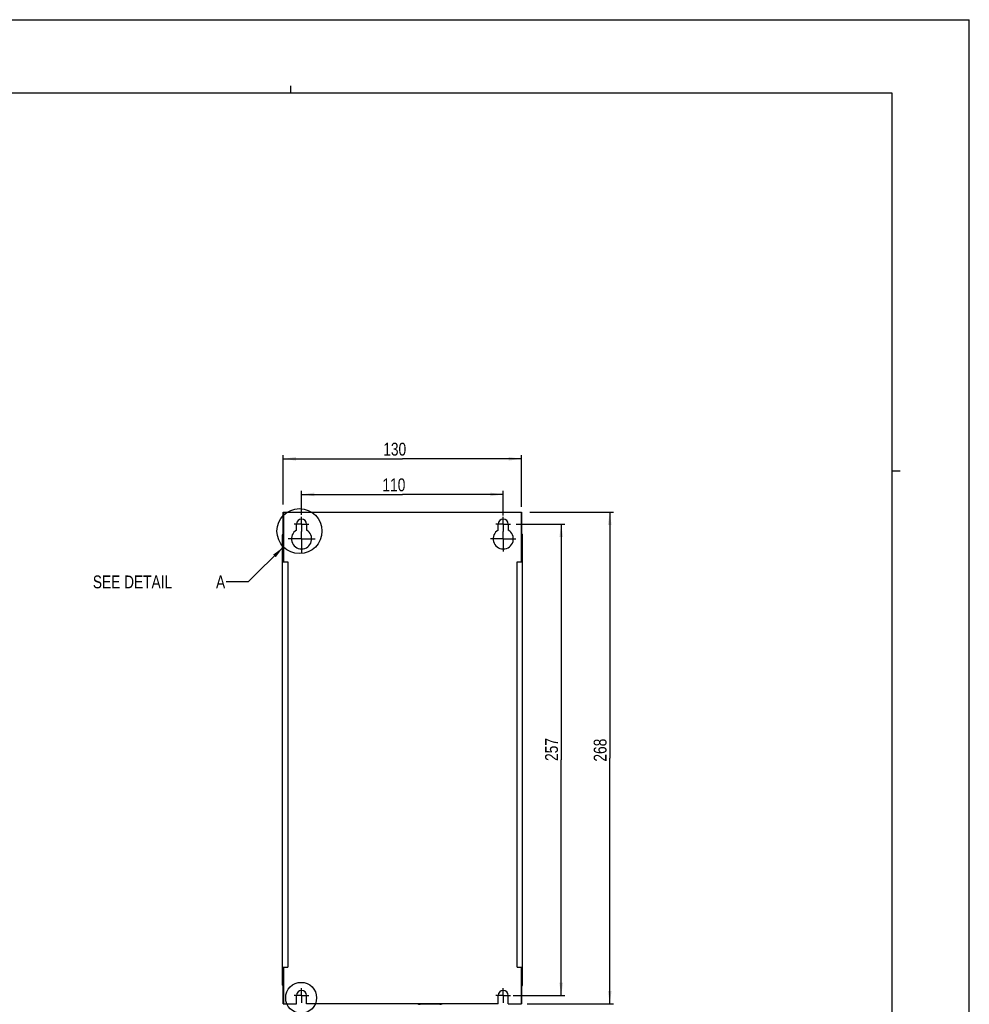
# Model space of a CAD drawing. Extents: x 0 to 594, y 0 to 420.
# Tile 38 of 38: x 335 to 594, y 152 to 420. Entities that reach past the tile are written whole.
import ezdxf

# ---------------------------------------------------------------- set-up
doc = ezdxf.new("R2010")
doc.units = 0
doc.header["$LTSCALE"] = 32.67
doc.linetypes.add('CENTER', pattern=[0.6, 0.375, -0.075, 0.075, -0.075])
doc.layers.get('0').update_dxf_attribs({"linetype": 'CONTINUOUS'})
doc.layers.add('DEFAULT_1', color=7, linetype='CENTER')
doc.styles.get("Standard").update_dxf_attribs({"font": 'txt', "width": 0.8})
doc.dimstyles.get("Standard").update_dxf_attribs({"dimtxt": 2.5, "dimasz": 2.5, "dimexe": 1.25, "dimexo": 0.625, "dimtad": 1, "dimcen": 2.5, "dimazin": 3, "dimtfac": 1, "dimtmove": 0, "dimatfit": 3})

# ---------------------------------------------------------------- blocks, each defined once
blk = doc.blocks.new('_FILLED')
at = {"color": 0, "linetype": 'BYBLOCK'}
blk.add_solid([(0, 0), (-1, 0.143), (-1, -0.143)], dxfattribs=at)
blk = doc.blocks.new('*D2')
at = {"color": 2, "linetype": 'CONTINUOUS'}
for p, q in [((474.15, 285.73), (496.94, 285.73)), ((495.94, 285.73), (495.94, 218.73)), ((495.94, 151.73), (495.94, 218.73)), ((473.38, 151.73), (496.94, 151.73))]:
    blk.add_line(p, q, dxfattribs=at)
at = {"color": 2, "linetype": 'CONTINUOUS', "xscale": 3.5, "yscale": 3.5, "zscale": 3.5}
for p, rotation in [((495.94, 285.73), 90), ((495.94, 151.73), 270)]:
    blk.add_blockref('_FILLED', p, dxfattribs=dict(at, rotation=rotation))
at = {"color": 5, "linetype": 'CONTINUOUS', "width": 0.8}
blk.add_text('268', height=3.5, rotation=90, dxfattribs=at).set_placement((495.06, 217.76))
blk = doc.blocks.new('*D3')
at = {"color": 2, "linetype": 'CONTINUOUS'}
for p, q in [((406.9, 287.88), (406.9, 301.3)), ((471.9, 287.2), (471.9, 301.3)), ((406.9, 300.3), (439.4, 300.3)), ((471.9, 300.3), (439.4, 300.3))]:
    blk.add_line(p, q, dxfattribs=at)
at = {"color": 2, "linetype": 'CONTINUOUS', "xscale": 3.5, "yscale": 3.5, "zscale": 3.5, "rotation": 180}
blk.add_blockref('_FILLED', (406.9, 300.3), dxfattribs=at)
at = {"color": 2, "linetype": 'CONTINUOUS', "xscale": 3.5, "yscale": 3.5, "zscale": 3.5}
blk.add_blockref('_FILLED', (471.9, 300.3), dxfattribs=at)
at = {"color": 5, "linetype": 'CONTINUOUS', "width": 0.8}
blk.add_text('130', height=3.5, dxfattribs=at).set_placement((434.17, 301.18))
blk = doc.blocks.new('*D6')
at = {"color": 2, "linetype": 'CONTINUOUS'}
for p, q in [((470.45, 282.48), (483.69, 282.48)), ((482.69, 282.48), (482.69, 218.23)), ((482.69, 153.98), (482.69, 218.23)), ((469.61, 153.98), (483.69, 153.98))]:
    blk.add_line(p, q, dxfattribs=at)
at = {"color": 2, "linetype": 'CONTINUOUS', "xscale": 3.5, "yscale": 3.5, "zscale": 3.5}
for p, rotation in [((482.69, 282.48), 90), ((482.69, 153.98), 270)]:
    blk.add_blockref('_FILLED', p, dxfattribs=dict(at, rotation=rotation))
at = {"color": 5, "linetype": 'CONTINUOUS', "width": 0.8}
blk.add_text('257', height=3.5, rotation=90, dxfattribs=at).set_placement((481.81, 217.94))
blk = doc.blocks.new('*D7')
at = {"color": 2, "linetype": 'CONTINUOUS'}
for p, q in [((411.9, 284.99), (411.9, 291.59)), ((411.9, 290.59), (439.4, 290.59)), ((466.9, 290.59), (439.4, 290.59)), ((466.9, 284.81), (466.9, 291.59))]:
    blk.add_line(p, q, dxfattribs=at)
at = {"color": 2, "linetype": 'CONTINUOUS', "xscale": 3.5, "yscale": 3.5, "zscale": 3.5, "rotation": 180}
blk.add_blockref('_FILLED', (411.9, 290.59), dxfattribs=at)
at = {"color": 2, "linetype": 'CONTINUOUS', "xscale": 3.5, "yscale": 3.5, "zscale": 3.5}
blk.add_blockref('_FILLED', (466.9, 290.59), dxfattribs=at)
at = {"color": 5, "linetype": 'CONTINUOUS', "width": 0.8}
blk.add_text('110', height=3.5, dxfattribs=at).set_placement((433.95, 291.46))

msp = doc.modelspace()

# ---------------------------------------------------------------- linework, layer by layer
at = {"color": 7, "linetype": 'CONTINUOUS'}
for p, q in [((0, 420), (594, 420)), ((594, 0), (594, 420)), ((573, 400), (21, 400)), ((573, 20), (573, 400)), ((406.897, 272.234), (406.897, 285.734)), ((406.897, 285.734), (471.897, 285.734)), ((406.932, 285.734), (406.932, 272.234)), ((471.862, 285.734), (471.862, 272.234)), ((471.897, 272.234), (471.897, 285.734)), ((410.522, 280.866), (410.522, 282.484)), ((413.272, 282.484), (413.272, 280.866)), ((465.522, 280.866), (465.522, 282.484)), ((468.272, 282.484), (468.272, 280.866)), ((406.652, 156.859), (406.652, 279.609)), ((472.167, 156.859), (472.167, 279.609)), ((406.777, 274.734), (406.897, 274.734)), ((471.897, 274.734), (472.042, 274.734)), ((406.897, 272.234), (408.147, 272.234)), ((408.147, 272.234), (408.147, 161.734)), ((470.647, 161.734), (470.647, 272.234)), ((470.647, 272.234), (471.897, 272.234)), ((406.897, 161.734), (408.147, 161.734)), ((406.897, 151.734), (406.897, 161.734)), ((406.932, 161.734), (406.932, 151.734)), ((470.647, 161.734), (471.897, 161.734)), ((471.862, 161.734), (471.862, 151.734)), ((471.897, 151.734), (471.897, 161.734)), ((406.777, 156.734), (406.897, 156.734)), ((471.897, 156.734), (472.042, 156.734)), ((410.522, 151.734), (410.522, 153.984)), ((413.272, 151.734), (413.272, 153.984)), ((465.522, 151.734), (465.522, 153.984)), ((468.272, 151.734), (468.272, 153.984)), ((406.897, 151.734), (410.522, 151.734)), ((465.522, 151.734), (413.272, 151.734)), ((443.567, 151.734), (443.726, 151.601)), ((450.068, 151.601), (450.226, 151.734)), ((468.272, 151.734), (471.897, 151.734))]:
    msp.add_line(p, q, dxfattribs=at)
at = {"color": 2, "linetype": 'CONTINUOUS'}
for p, q in [((409, 400), (409, 402)), ((573, 297), (575.1, 297)), ((406.966, 276.273), (397.359, 266.743)), ((397.359, 266.743), (391.359, 266.743))]:
    msp.add_line(p, q, dxfattribs=at)
at = {"color": 9, "linetype": 'CONTINUOUS'}
for p, q in [((406.777, 279.609), (406.652, 279.609)), ((406.777, 274.734), (406.777, 279.734)), ((472.042, 274.734), (472.042, 279.734)), ((472.167, 279.609), (472.042, 279.609)), ((406.652, 274.784), (406.897, 274.784)), ((471.897, 274.784), (472.167, 274.784)), ((444.047, 151.697), (449.746, 151.697)), ((444.047, 151.697), (444.047, 151.484)), ((449.746, 151.484), (449.746, 151.697))]:
    msp.add_line(p, q, dxfattribs=at)
for points in [[(443.726, 151.601), (443.738, 151.611), (443.769, 151.644), (443.815, 151.697), (443.847, 151.734)], [(444.047, 151.697), (443.984, 151.705), (443.924, 151.727), (443.912, 151.734)], [(449.881, 151.734), (449.87, 151.727), (449.81, 151.705), (449.746, 151.697)], [(449.947, 151.734), (449.977, 151.699), (450.022, 151.647), (450.055, 151.612), (450.068, 151.601)]]:
    msp.add_lwpolyline(points, dxfattribs=at)
at = {"color": 2, "linetype": 'CONTINUOUS'}
for centre, radius in [((411.323, 280.597), 6.138), ((411.773, 153.375), 4.216)]:
    msp.add_circle(centre, radius, dxfattribs=at)
at = {"color": 7, "linetype": 'CONTINUOUS'}
for centre, radius, start, end in [((411.897, 282.484), 1.375, 0, 180), ((466.897, 282.484), 1.375, 0, 180), ((406.777, 279.609), 0.125, 90, 180), ((411.897, 278.484), 2.75, 120, 60), ((466.897, 278.484), 2.75, 120, 60), ((472.042, 279.609), 0.125, 0, 90), ((406.777, 274.609), 0.125, 90, 180), ((472.042, 274.609), 0.125, 0, 90), ((406.777, 156.859), 0.125, 180, 270), ((472.042, 156.859), 0.125, 270, 360), ((411.897, 153.984), 1.375, 0, 180), ((466.897, 153.984), 1.375, 0, 180)]:
    msp.add_arc(centre, radius, start, end, dxfattribs=at)
at = {"color": 2, "linetype": 'CONTINUOUS'}
msp.add_solid([(404.833, 273.453), (406.966, 276.273), (404.129, 274.163)], dxfattribs=at)
at = {"layer": 'DEFAULT_1', "color": 7, "linetype": 'CENTER'}
for p, q in [((411.897, 282.484), (409.897, 282.484)), ((411.897, 282.484), (411.897, 284.484)), ((411.897, 282.484), (411.897, 280.484)), ((411.897, 282.484), (413.897, 282.484)), ((466.897, 282.484), (464.897, 282.484)), ((466.897, 282.484), (466.897, 284.484)), ((466.897, 282.484), (466.897, 280.484)), ((466.897, 282.484), (468.897, 282.484)), ((411.897, 278.484), (411.897, 280.484)), ((466.897, 278.484), (466.897, 280.484)), ((411.897, 278.484), (408.196, 278.484)), ((411.897, 278.484), (411.897, 274.783)), ((411.897, 278.484), (415.598, 278.484)), ((466.897, 278.484), (463.459, 278.484)), ((466.897, 278.484), (466.897, 275.046)), ((466.897, 278.484), (470.335, 278.484)), ((411.897, 153.984), (411.897, 155.984)), ((466.897, 153.984), (466.897, 155.984)), ((411.897, 153.984), (409.897, 153.984)), ((411.897, 153.984), (413.897, 153.984)), ((411.897, 153.984), (411.897, 151.984)), ((466.897, 153.984), (464.897, 153.984)), ((466.897, 153.984), (468.897, 153.984)), ((466.897, 153.984), (466.897, 151.984))]:
    msp.add_line(p, q, dxfattribs=at)

# ---------------------------------------------------------------- texts
at = {"color": 5, "linetype": 'CONTINUOUS', "width": 0.8}
for s, p in [('SEE DETAIL  ', (354.959, 264.993)), ('A', (388.559, 264.993))]:
    msp.add_text(s, height=3.5, dxfattribs=at).set_placement(p)

# ---------------------------------------------------------------- dimensions: what is measured, and where the dimension line sits
at = {"color": 2, "linetype": 'CONTINUOUS'}
for base, p1, p2, angle, picture, middle in [((406.897, 300.302), (471.897, 287.202), (406.897, 287.881), 180, '*D3', (438.372, 302.927)), ((495.937, 151.734), (474.148, 285.734), (473.381, 151.734), 270, '*D2', (493.312, 221.956)), ((482.687, 282.484), (469.61, 153.984), (470.448, 282.484), 90, '*D6', (480.062, 222.144))]:
    dim = msp.add_linear_dim(base=base, p1=p1, p2=p2, angle=angle, dimstyle='Standard', dxfattribs=at)
    dim.commit()
    dim.dimension.update_dxf_attribs({"geometry": picture, "text_midpoint": middle, "dimtype": 128})
dim = msp.add_linear_dim(base=(466.897, 290.587), p1=(411.897, 284.991), p2=(466.897, 284.805), dimstyle='Standard', dxfattribs=at)
dim.commit()
dim.dimension.update_dxf_attribs({"geometry": '*D7', "text_midpoint": (438.146, 293.212), "dimtype": 128})

doc.saveas('drawing.dxf')
